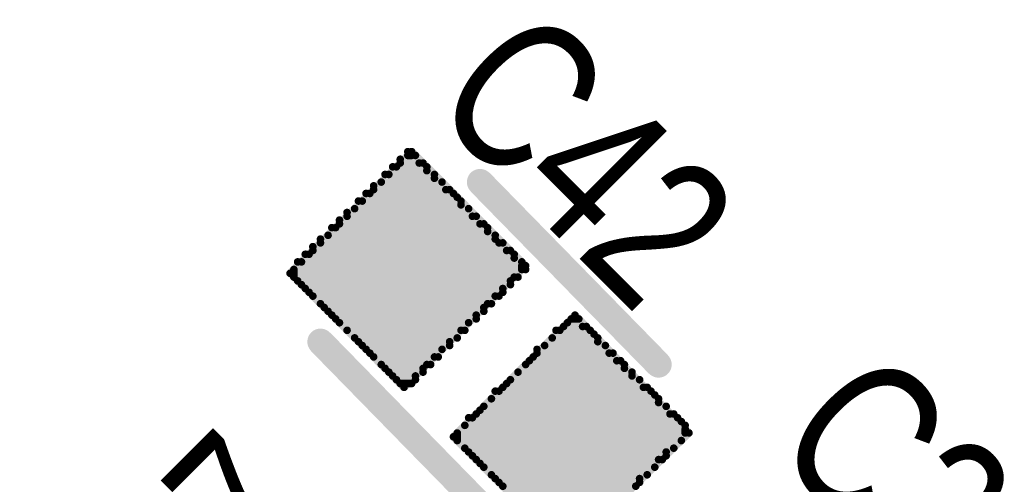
# Model space of a CAD drawing. Extents: x 0.61 to 3.61, y 0.19 to 4.26.
# Tile 6 of 16: x 1.47 to 1.73, y 2.94 to 3.07. Entities that reach past the tile are written whole.
import ezdxf

# ---------------------------------------------------------------- set-up
doc = ezdxf.new("R2010")
doc.units = 0

msp = doc.modelspace()

# ---------------------------------------------------------------- linework, layer by layer
at = {"layer": 'SMT', "const_width": 0.002}
for points in [[(1.545, 2.999), (1.577, 3.031)], [(1.574, 2.97), (1.574, 3.029)], [(1.576, 2.97), (1.576, 3.031)], [(1.576, 3.03), (1.577, 3.03)], [(1.607, 3.001), (1.577, 3.031)], [(1.578, 2.971), (1.578, 3.03)], [(1.572, 3.027), (1.581, 3.027)], [(1.573, 2.971), (1.573, 3.027)], [(1.574, 3.028), (1.579, 3.028)], [(1.58, 2.973), (1.58, 3.028)], [(1.57, 3.025), (1.583, 3.025)], [(1.571, 2.973), (1.571, 3.025)], [(1.581, 2.975), (1.581, 3.026)], [(1.583, 2.977), (1.583, 3.024)], [(1.567, 2.977), (1.567, 3.022)], [(1.567, 3.021), (1.586, 3.021)], [(1.569, 3.023), (1.585, 3.023)], [(1.569, 2.975), (1.569, 3.023)], [(1.585, 2.979), (1.585, 3.023)], [(1.587, 2.98), (1.587, 3.021)], [(1.565, 3.02), (1.588, 3.02)], [(1.566, 2.978), (1.566, 3.02)], [(1.589, 2.982), (1.589, 3.019)], [(1.562, 3.016), (1.592, 3.016)], [(1.562, 2.982), (1.562, 3.016)], [(1.563, 3.018), (1.59, 3.018)], [(1.564, 2.98), (1.564, 3.018)], [(1.59, 2.984), (1.59, 3.017)], [(1.592, 2.986), (1.592, 3.016)], [(1.56, 2.984), (1.56, 3.015)], [(1.56, 3.014), (1.593, 3.014)], [(1.594, 2.987), (1.594, 3.014)], [(1.556, 3.011), (1.597, 3.011)], [(1.557, 2.987), (1.557, 3.011)], [(1.558, 2.986), (1.558, 3.013)], [(1.558, 3.012), (1.595, 3.012)], [(1.596, 2.989), (1.596, 3.012)], [(1.553, 2.991), (1.553, 3.008)], [(1.555, 3.009), (1.599, 3.009)], [(1.555, 2.989), (1.555, 3.009)], [(1.597, 2.991), (1.597, 3.01)], [(1.599, 2.993), (1.599, 3.008)], [(1.551, 2.993), (1.551, 3.006)], [(1.553, 3.007), (1.6, 3.007)], [(1.601, 2.994), (1.601, 3.007)], [(1.549, 3.004), (1.604, 3.004)], [(1.55, 2.994), (1.55, 3.004)], [(1.551, 3.005), (1.602, 3.005)], [(1.603, 2.996), (1.603, 3.005)], [(1.604, 2.998), (1.604, 3.003)], [(1.547, 3.002), (1.606, 3.002)], [(1.548, 2.996), (1.548, 3.002)], [(1.575, 2.969), (1.607, 3.001)], [(1.606, 3), (1.606, 3.001)], [(1.575, 2.969), (1.545, 2.999)], [(1.546, 3), (1.607, 3)], [(1.546, 2.998), (1.546, 3)], [(1.546, 2.998), (1.605, 2.998)], [(1.547, 2.997), (1.603, 2.997)], [(1.549, 2.995), (1.601, 2.995)], [(1.551, 2.993), (1.6, 2.993)], [(1.553, 2.991), (1.598, 2.991)], [(1.554, 2.99), (1.596, 2.99)], [(1.556, 2.988), (1.594, 2.988)], [(1.588, 2.956), (1.62, 2.988)], [(1.65, 2.957), (1.62, 2.988)], [(1.558, 2.986), (1.592, 2.986)], [(1.617, 2.985), (1.622, 2.985)], [(1.618, 2.926), (1.618, 2.986)], [(1.619, 2.987), (1.621, 2.987)], [(1.619, 2.927), (1.619, 2.987)], [(1.621, 2.928), (1.621, 2.987)], [(1.623, 2.93), (1.623, 2.985)], [(1.56, 2.984), (1.591, 2.984)], [(1.615, 2.984), (1.624, 2.984)], [(1.616, 2.928), (1.616, 2.984)], [(1.625, 2.932), (1.625, 2.983)], [(1.562, 2.982), (1.589, 2.982)], [(1.563, 2.981), (1.587, 2.981)], [(1.612, 2.98), (1.628, 2.98)], [(1.612, 2.932), (1.612, 2.98)], [(1.614, 2.982), (1.626, 2.982)], [(1.614, 2.93), (1.614, 2.982)], [(1.626, 2.934), (1.626, 2.981)], [(1.628, 2.935), (1.628, 2.98)], [(1.565, 2.979), (1.585, 2.979)], [(1.567, 2.977), (1.584, 2.977)], [(1.609, 2.935), (1.609, 2.977)], [(1.61, 2.934), (1.61, 2.979)], [(1.61, 2.978), (1.629, 2.978)], [(1.63, 2.937), (1.63, 2.978)], [(1.569, 2.975), (1.582, 2.975)], [(1.607, 2.975), (1.633, 2.975)], [(1.607, 2.937), (1.607, 2.975)], [(1.608, 2.976), (1.631, 2.976)], [(1.632, 2.939), (1.632, 2.976)], [(1.57, 2.974), (1.58, 2.974)], [(1.572, 2.972), (1.578, 2.972)], [(1.605, 2.973), (1.635, 2.973)], [(1.605, 2.939), (1.605, 2.973)], [(1.633, 2.941), (1.633, 2.974)], [(1.635, 2.942), (1.635, 2.972)], [(1.574, 2.97), (1.577, 2.97)], [(1.602, 2.942), (1.602, 2.97)], [(1.603, 2.971), (1.637, 2.971)], [(1.603, 2.941), (1.603, 2.971)], [(1.637, 2.944), (1.637, 2.971)], [(1.599, 2.968), (1.64, 2.968)], [(1.6, 2.944), (1.6, 2.968)], [(1.601, 2.969), (1.638, 2.969)], [(1.639, 2.946), (1.639, 2.969)], [(1.641, 2.948), (1.641, 2.967)], [(1.596, 2.964), (1.644, 2.964)], [(1.596, 2.948), (1.596, 2.964)], [(1.598, 2.966), (1.642, 2.966)], [(1.598, 2.946), (1.598, 2.966)], [(1.642, 2.95), (1.642, 2.965)], [(1.644, 2.951), (1.644, 2.964)], [(1.594, 2.962), (1.645, 2.962)], [(1.595, 2.949), (1.595, 2.963)], [(1.646, 2.953), (1.646, 2.962)], [(1.591, 2.959), (1.649, 2.959)], [(1.591, 2.953), (1.591, 2.959)], [(1.592, 2.961), (1.647, 2.961)], [(1.593, 2.951), (1.593, 2.961)], [(1.648, 2.955), (1.648, 2.96)], [(1.589, 2.957), (1.65, 2.957)], [(1.589, 2.955), (1.589, 2.957)], [(1.618, 2.926), (1.65, 2.957)], [(1.649, 2.957), (1.649, 2.958)], [(1.618, 2.926), (1.588, 2.956)], [(1.589, 2.955), (1.648, 2.955)], [(1.591, 2.953), (1.646, 2.953)], [(1.592, 2.952), (1.644, 2.952)], [(1.594, 2.95), (1.643, 2.95)], [(1.596, 2.948), (1.641, 2.948)], [(1.598, 2.946), (1.639, 2.946)], [(1.599, 2.945), (1.637, 2.945)], [(1.601, 2.943), (1.636, 2.943)]]:
    msp.add_lwpolyline(points, dxfattribs=at)
at = {"layer": 'SMT', "const_width": 0.001}
for points in [[(1.5735, 3.029, 1), (1.5745, 3.029, 1)], [(1.5755, 3.031, 1), (1.5765, 3.031, 1)], [(1.5755, 3.03, 1), (1.5765, 3.03, 1)], [(1.5765, 3.031, 1), (1.5775, 3.031, 1)], [(1.5765, 3.031, 1), (1.5775, 3.031, 1)], [(1.5765, 3.03, 1), (1.5775, 3.03, 1)], [(1.5775, 3.03, 1), (1.5785, 3.03, 1)], [(1.5715, 3.027, 1), (1.5725, 3.027, 1)], [(1.5725, 3.027, 1), (1.5735, 3.027, 1)], [(1.5735, 3.028, 1), (1.5745, 3.028, 1)], [(1.5785, 3.028, 1), (1.5795, 3.028, 1)], [(1.5795, 3.028, 1), (1.5805, 3.028, 1)], [(1.5805, 3.027, 1), (1.5815, 3.027, 1)], [(1.5695, 3.025, 1), (1.5705, 3.025, 1)], [(1.5705, 3.025, 1), (1.5715, 3.025, 1)], [(1.5805, 3.026, 1), (1.5815, 3.026, 1)], [(1.5825, 3.025, 1), (1.5835, 3.025, 1)], [(1.5825, 3.024, 1), (1.5835, 3.024, 1)], [(1.5665, 3.022, 1), (1.5675, 3.022, 1)], [(1.5665, 3.021, 1), (1.5675, 3.021, 1)], [(1.5685, 3.023, 1), (1.5695, 3.023, 1)], [(1.5685, 3.023, 1), (1.5695, 3.023, 1)], [(1.5845, 3.023, 1), (1.5855, 3.023, 1)], [(1.5845, 3.023, 1), (1.5855, 3.023, 1)], [(1.5855, 3.021, 1), (1.5865, 3.021, 1)], [(1.5865, 3.021, 1), (1.5875, 3.021, 1)], [(1.5645, 3.02, 1), (1.5655, 3.02, 1)], [(1.5655, 3.02, 1), (1.5665, 3.02, 1)], [(1.5875, 3.02, 1), (1.5885, 3.02, 1)], [(1.5885, 3.019, 1), (1.5895, 3.019, 1)], [(1.5615, 3.016, 1), (1.5625, 3.016, 1)], [(1.5615, 3.016, 1), (1.5625, 3.016, 1)], [(1.5625, 3.018, 1), (1.5635, 3.018, 1)], [(1.5635, 3.018, 1), (1.5645, 3.018, 1)], [(1.5895, 3.018, 1), (1.5905, 3.018, 1)], [(1.5895, 3.017, 1), (1.5905, 3.017, 1)], [(1.5915, 3.016, 1), (1.5925, 3.016, 1)], [(1.5915, 3.016, 1), (1.5925, 3.016, 1)], [(1.5595, 3.015, 1), (1.5605, 3.015, 1)], [(1.5595, 3.014, 1), (1.5605, 3.014, 1)], [(1.5925, 3.014, 1), (1.5935, 3.014, 1)], [(1.5935, 3.014, 1), (1.5945, 3.014, 1)], [(1.5555, 3.011, 1), (1.5565, 3.011, 1)], [(1.5565, 3.011, 1), (1.5575, 3.011, 1)], [(1.5575, 3.013, 1), (1.5585, 3.013, 1)], [(1.5575, 3.012, 1), (1.5585, 3.012, 1)], [(1.5945, 3.012, 1), (1.5955, 3.012, 1)], [(1.5955, 3.012, 1), (1.5965, 3.012, 1)], [(1.5965, 3.011, 1), (1.5975, 3.011, 1)], [(1.5525, 3.008, 1), (1.5535, 3.008, 1)], [(1.5545, 3.009, 1), (1.5555, 3.009, 1)], [(1.5545, 3.009, 1), (1.5555, 3.009, 1)], [(1.5965, 3.01, 1), (1.5975, 3.01, 1)], [(1.5985, 3.009, 1), (1.5995, 3.009, 1)], [(1.5985, 3.008, 1), (1.5995, 3.008, 1)], [(1.5505, 3.006, 1), (1.5515, 3.006, 1)], [(1.5525, 3.007, 1), (1.5535, 3.007, 1)], [(1.5995, 3.007, 1), (1.6005, 3.007, 1)], [(1.6005, 3.007, 1), (1.6015, 3.007, 1)], [(1.5485, 3.004, 1), (1.5495, 3.004, 1)], [(1.5495, 3.004, 1), (1.5505, 3.004, 1)], [(1.5505, 3.005, 1), (1.5515, 3.005, 1)], [(1.6015, 3.005, 1), (1.6025, 3.005, 1)], [(1.6025, 3.005, 1), (1.6035, 3.005, 1)], [(1.6035, 3.004, 1), (1.6045, 3.004, 1)], [(1.6035, 3.003, 1), (1.6045, 3.003, 1)], [(1.5465, 3.002, 1), (1.5475, 3.002, 1)], [(1.5475, 3.002, 1), (1.5485, 3.002, 1)], [(1.6055, 3.002, 1), (1.6065, 3.002, 1)], [(1.6055, 3.001, 1), (1.6065, 3.001, 1)], [(1.6065, 3.001, 1), (1.6075, 3.001, 1)], [(1.6065, 3.001, 1), (1.6075, 3.001, 1)], [(1.5445, 2.999, 1), (1.5455, 2.999, 1)], [(1.5445, 2.999, 1), (1.5455, 2.999, 1)], [(1.5455, 3, 1), (1.5465, 3, 1)], [(1.5455, 3, 1), (1.5465, 3, 1)], [(1.5455, 2.998, 1), (1.5465, 2.998, 1)], [(1.5455, 2.998, 1), (1.5465, 2.998, 1)], [(1.6035, 2.998, 1), (1.6045, 2.998, 1)], [(1.6045, 2.998, 1), (1.6055, 2.998, 1)], [(1.6055, 3, 1), (1.6065, 3, 1)], [(1.6065, 3, 1), (1.6075, 3, 1)], [(1.5465, 2.997, 1), (1.5475, 2.997, 1)], [(1.5475, 2.996, 1), (1.5485, 2.996, 1)], [(1.5485, 2.995, 1), (1.5495, 2.995, 1)], [(1.6005, 2.995, 1), (1.6015, 2.995, 1)], [(1.6025, 2.997, 1), (1.6035, 2.997, 1)], [(1.6025, 2.996, 1), (1.6035, 2.996, 1)], [(1.5495, 2.994, 1), (1.5505, 2.994, 1)], [(1.5505, 2.993, 1), (1.5515, 2.993, 1)], [(1.5505, 2.993, 1), (1.5515, 2.993, 1)], [(1.5985, 2.993, 1), (1.5995, 2.993, 1)], [(1.5995, 2.993, 1), (1.6005, 2.993, 1)], [(1.6005, 2.994, 1), (1.6015, 2.994, 1)], [(1.5525, 2.991, 1), (1.5535, 2.991, 1)], [(1.5525, 2.991, 1), (1.5535, 2.991, 1)], [(1.5535, 2.99, 1), (1.5545, 2.99, 1)], [(1.5955, 2.99, 1), (1.5965, 2.99, 1)], [(1.5965, 2.991, 1), (1.5975, 2.991, 1)], [(1.5975, 2.991, 1), (1.5985, 2.991, 1)], [(1.5545, 2.989, 1), (1.5555, 2.989, 1)], [(1.5555, 2.988, 1), (1.5565, 2.988, 1)], [(1.5935, 2.988, 1), (1.5945, 2.988, 1)], [(1.5955, 2.989, 1), (1.5965, 2.989, 1)], [(1.6195, 2.988, 1), (1.6205, 2.988, 1)], [(1.6195, 2.988, 1), (1.6205, 2.988, 1)], [(1.5565, 2.987, 1), (1.5575, 2.987, 1)], [(1.5575, 2.986, 1), (1.5585, 2.986, 1)], [(1.5575, 2.986, 1), (1.5585, 2.986, 1)], [(1.5915, 2.986, 1), (1.5925, 2.986, 1)], [(1.5915, 2.986, 1), (1.5925, 2.986, 1)], [(1.5935, 2.987, 1), (1.5945, 2.987, 1)], [(1.6165, 2.985, 1), (1.6175, 2.985, 1)], [(1.6175, 2.986, 1), (1.6185, 2.986, 1)], [(1.6185, 2.987, 1), (1.6195, 2.987, 1)], [(1.6185, 2.987, 1), (1.6195, 2.987, 1)], [(1.6205, 2.987, 1), (1.6215, 2.987, 1)], [(1.6205, 2.987, 1), (1.6215, 2.987, 1)], [(1.6215, 2.985, 1), (1.6225, 2.985, 1)], [(1.6225, 2.985, 1), (1.6235, 2.985, 1)], [(1.5595, 2.984, 1), (1.5605, 2.984, 1)], [(1.5595, 2.984, 1), (1.5605, 2.984, 1)], [(1.5895, 2.984, 1), (1.5905, 2.984, 1)], [(1.5905, 2.984, 1), (1.5915, 2.984, 1)], [(1.6145, 2.984, 1), (1.6155, 2.984, 1)], [(1.6155, 2.984, 1), (1.6165, 2.984, 1)], [(1.6235, 2.984, 1), (1.6245, 2.984, 1)], [(1.6245, 2.983, 1), (1.6255, 2.983, 1)], [(1.5615, 2.982, 1), (1.5625, 2.982, 1)], [(1.5615, 2.982, 1), (1.5625, 2.982, 1)], [(1.5625, 2.981, 1), (1.5635, 2.981, 1)], [(1.5635, 2.98, 1), (1.5645, 2.98, 1)], [(1.5865, 2.981, 1), (1.5875, 2.981, 1)], [(1.5865, 2.98, 1), (1.5875, 2.98, 1)], [(1.5885, 2.982, 1), (1.5895, 2.982, 1)], [(1.5885, 2.982, 1), (1.5895, 2.982, 1)], [(1.6115, 2.98, 1), (1.6125, 2.98, 1)], [(1.6115, 2.98, 1), (1.6125, 2.98, 1)], [(1.6135, 2.982, 1), (1.6145, 2.982, 1)], [(1.6135, 2.982, 1), (1.6145, 2.982, 1)], [(1.6255, 2.982, 1), (1.6265, 2.982, 1)], [(1.6255, 2.981, 1), (1.6265, 2.981, 1)], [(1.6275, 2.98, 1), (1.6285, 2.98, 1)], [(1.6275, 2.98, 1), (1.6285, 2.98, 1)], [(1.5645, 2.979, 1), (1.5655, 2.979, 1)], [(1.5655, 2.978, 1), (1.5665, 2.978, 1)], [(1.5665, 2.977, 1), (1.5675, 2.977, 1)], [(1.5665, 2.977, 1), (1.5675, 2.977, 1)], [(1.5825, 2.977, 1), (1.5835, 2.977, 1)], [(1.5835, 2.977, 1), (1.5845, 2.977, 1)], [(1.5845, 2.979, 1), (1.5855, 2.979, 1)], [(1.5845, 2.979, 1), (1.5855, 2.979, 1)], [(1.6085, 2.977, 1), (1.6095, 2.977, 1)], [(1.6095, 2.979, 1), (1.6105, 2.979, 1)], [(1.6095, 2.978, 1), (1.6105, 2.978, 1)], [(1.6285, 2.978, 1), (1.6295, 2.978, 1)], [(1.6295, 2.978, 1), (1.6305, 2.978, 1)], [(1.5685, 2.975, 1), (1.5695, 2.975, 1)], [(1.5685, 2.975, 1), (1.5695, 2.975, 1)], [(1.5805, 2.975, 1), (1.5815, 2.975, 1)], [(1.5815, 2.975, 1), (1.5825, 2.975, 1)], [(1.6065, 2.975, 1), (1.6075, 2.975, 1)], [(1.6065, 2.975, 1), (1.6075, 2.975, 1)], [(1.6075, 2.976, 1), (1.6085, 2.976, 1)], [(1.6305, 2.976, 1), (1.6315, 2.976, 1)], [(1.6315, 2.976, 1), (1.6325, 2.976, 1)], [(1.6325, 2.975, 1), (1.6335, 2.975, 1)], [(1.5695, 2.974, 1), (1.5705, 2.974, 1)], [(1.5705, 2.973, 1), (1.5715, 2.973, 1)], [(1.5715, 2.972, 1), (1.5725, 2.972, 1)], [(1.5775, 2.972, 1), (1.5785, 2.972, 1)], [(1.5795, 2.974, 1), (1.5805, 2.974, 1)], [(1.5795, 2.973, 1), (1.5805, 2.973, 1)], [(1.6045, 2.973, 1), (1.6055, 2.973, 1)], [(1.6045, 2.973, 1), (1.6055, 2.973, 1)], [(1.6325, 2.974, 1), (1.6335, 2.974, 1)], [(1.6345, 2.973, 1), (1.6355, 2.973, 1)], [(1.6345, 2.972, 1), (1.6355, 2.972, 1)], [(1.5725, 2.971, 1), (1.5735, 2.971, 1)], [(1.5735, 2.97, 1), (1.5745, 2.97, 1)], [(1.5735, 2.97, 1), (1.5745, 2.97, 1)], [(1.5755, 2.97, 1), (1.5765, 2.97, 1)], [(1.5765, 2.97, 1), (1.5775, 2.97, 1)], [(1.5775, 2.971, 1), (1.5785, 2.971, 1)], [(1.6015, 2.97, 1), (1.6025, 2.97, 1)], [(1.6025, 2.971, 1), (1.6035, 2.971, 1)], [(1.6025, 2.971, 1), (1.6035, 2.971, 1)], [(1.6365, 2.971, 1), (1.6375, 2.971, 1)], [(1.6365, 2.971, 1), (1.6375, 2.971, 1)], [(1.5745, 2.969, 1), (1.5755, 2.969, 1)], [(1.5745, 2.969, 1), (1.5755, 2.969, 1)], [(1.5985, 2.968, 1), (1.5995, 2.968, 1)], [(1.5995, 2.968, 1), (1.6005, 2.968, 1)], [(1.6005, 2.969, 1), (1.6015, 2.969, 1)], [(1.6375, 2.969, 1), (1.6385, 2.969, 1)], [(1.6385, 2.969, 1), (1.6395, 2.969, 1)], [(1.6395, 2.968, 1), (1.6405, 2.968, 1)], [(1.6405, 2.967, 1), (1.6415, 2.967, 1)], [(1.5955, 2.964, 1), (1.5965, 2.964, 1)], [(1.5955, 2.964, 1), (1.5965, 2.964, 1)], [(1.5975, 2.966, 1), (1.5985, 2.966, 1)], [(1.5975, 2.966, 1), (1.5985, 2.966, 1)], [(1.6415, 2.966, 1), (1.6425, 2.966, 1)], [(1.6415, 2.965, 1), (1.6425, 2.965, 1)], [(1.6435, 2.964, 1), (1.6445, 2.964, 1)], [(1.6435, 2.964, 1), (1.6445, 2.964, 1)], [(1.5935, 2.962, 1), (1.5945, 2.962, 1)], [(1.5945, 2.963, 1), (1.5955, 2.963, 1)], [(1.6445, 2.962, 1), (1.6455, 2.962, 1)], [(1.6455, 2.962, 1), (1.6465, 2.962, 1)], [(1.5905, 2.959, 1), (1.5915, 2.959, 1)], [(1.5905, 2.959, 1), (1.5915, 2.959, 1)], [(1.5915, 2.961, 1), (1.5925, 2.961, 1)], [(1.5925, 2.961, 1), (1.5935, 2.961, 1)], [(1.6465, 2.961, 1), (1.6475, 2.961, 1)], [(1.6475, 2.96, 1), (1.6485, 2.96, 1)], [(1.6485, 2.959, 1), (1.6495, 2.959, 1)], [(1.5885, 2.957, 1), (1.5895, 2.957, 1)], [(1.5885, 2.957, 1), (1.5895, 2.957, 1)], [(1.6485, 2.958, 1), (1.6495, 2.958, 1)], [(1.6485, 2.957, 1), (1.6495, 2.957, 1)], [(1.6495, 2.957, 1), (1.6505, 2.957, 1)], [(1.6495, 2.957, 1), (1.6505, 2.957, 1)], [(1.6495, 2.957, 1), (1.6505, 2.957, 1)], [(1.5875, 2.956, 1), (1.5885, 2.956, 1)], [(1.5875, 2.956, 1), (1.5885, 2.956, 1)], [(1.5885, 2.955, 1), (1.5895, 2.955, 1)], [(1.5885, 2.955, 1), (1.5895, 2.955, 1)], [(1.6475, 2.955, 1), (1.6485, 2.955, 1)], [(1.6475, 2.955, 1), (1.6485, 2.955, 1)], [(1.5905, 2.953, 1), (1.5915, 2.953, 1)], [(1.5905, 2.953, 1), (1.5915, 2.953, 1)], [(1.5915, 2.952, 1), (1.5925, 2.952, 1)], [(1.5925, 2.951, 1), (1.5935, 2.951, 1)], [(1.6435, 2.952, 1), (1.6445, 2.952, 1)], [(1.6435, 2.951, 1), (1.6445, 2.951, 1)], [(1.6455, 2.953, 1), (1.6465, 2.953, 1)], [(1.6455, 2.953, 1), (1.6465, 2.953, 1)], [(1.5935, 2.95, 1), (1.5945, 2.95, 1)], [(1.5945, 2.949, 1), (1.5955, 2.949, 1)], [(1.6415, 2.95, 1), (1.6425, 2.95, 1)], [(1.6425, 2.95, 1), (1.6435, 2.95, 1)], [(1.5955, 2.948, 1), (1.5965, 2.948, 1)], [(1.5955, 2.948, 1), (1.5965, 2.948, 1)], [(1.5975, 2.946, 1), (1.5985, 2.946, 1)], [(1.5975, 2.946, 1), (1.5985, 2.946, 1)], [(1.6385, 2.946, 1), (1.6395, 2.946, 1)], [(1.6385, 2.946, 1), (1.6395, 2.946, 1)], [(1.6405, 2.948, 1), (1.6415, 2.948, 1)], [(1.6405, 2.948, 1), (1.6415, 2.948, 1)], [(1.5985, 2.945, 1), (1.5995, 2.945, 1)], [(1.5995, 2.944, 1), (1.6005, 2.944, 1)], [(1.6365, 2.945, 1), (1.6375, 2.945, 1)], [(1.6365, 2.944, 1), (1.6375, 2.944, 1)], [(1.6005, 2.943, 1), (1.6015, 2.943, 1)], [(1.6355, 2.943, 1), (1.6365, 2.943, 1)]]:
    msp.add_lwpolyline(points, format="xyb", close=True, dxfattribs=at)
at = {"layer": 'SST', "const_width": 0.007}
for points in [[(1.595, 3.023), (1.642, 2.975)], [(1.553, 2.981), (1.6, 2.933)]]:
    msp.add_lwpolyline(points, dxfattribs=at)
at = {"layer": 'SST', "const_width": 0.0035}
for points in [[(1.5933, 3.023, 1), (1.5967, 3.023, 1)], [(1.5513, 2.981, 1), (1.5547, 2.981, 1)], [(1.6403, 2.975, 1), (1.6437, 2.975, 1)]]:
    msp.add_lwpolyline(points, format="xyb", close=True, dxfattribs=at)

# ---------------------------------------------------------------- texts
at = {"layer": 'SST', "width": 0.8}
for s, rotation, p in [('C42', 315, (1.581, 3.043)), ('C207', 315, (1.671, 2.953)), ('R97', 45, (1.499, 2.876))]:
    msp.add_text(s, height=0.04, rotation=rotation, dxfattribs=at).set_placement(p)

doc.saveas('drawing.dxf')
